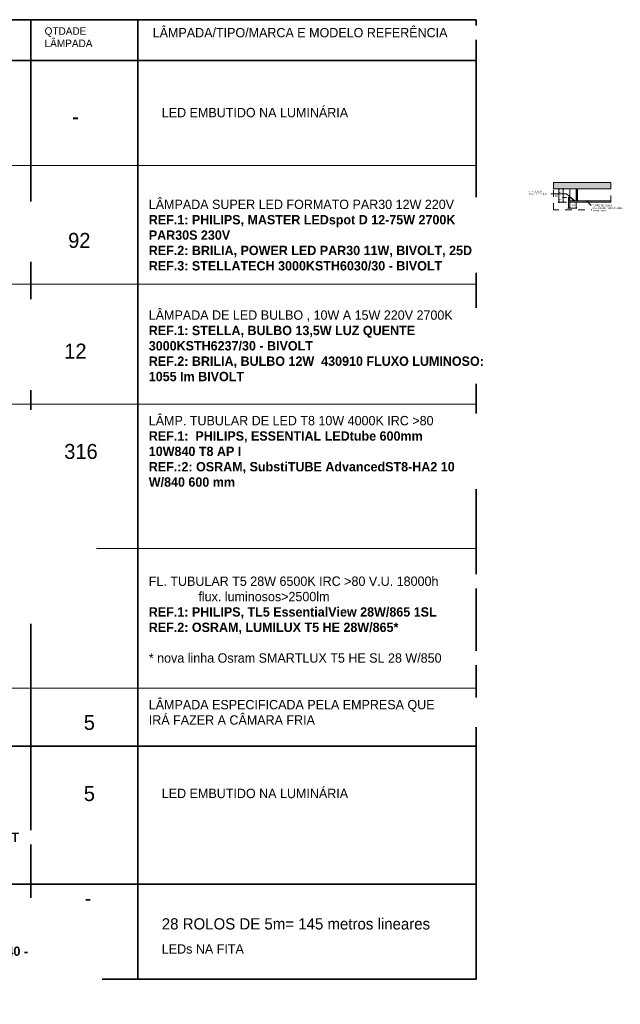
# Model space of a CAD drawing. Header units: metres. Extents: x -31 to 96, y -24 to 31.
# Tile 155 of 155: x 87.24 to 96.47, y -10.23 to 4.89. Entities that reach past the tile are written whole.
import ezdxf

# ---------------------------------------------------------------- set-up
doc = ezdxf.new("R2010")
doc.units = ezdxf.units.M
doc.linetypes.add('Projeção', pattern=[0.003969, 0.002381, -0.001587])
for name, color, linetype, lineweight in [('A-ANNO-DIMS', 211, 'Continuous', 9), ('A-ANNO-DIMS-10', 211, 'Continuous', 9), ('A-DETL', 90, 'Continuous', 18), ('A-DETL-GENF', 92, 'Continuous', 18), ('A-DETL-MEDM', 33, 'Continuous', 35), ('A-DETL-THIN', 151, 'Continuous', 18), ('A-FLOR-OVHD', 1, 'Projeção', 18), ('G-ANNO-TEXT', 231, 'Continuous', 9)]:
    doc.layers.add(name, color=color, linetype=linetype, lineweight=lineweight)
doc.styles.add('Century Gothic', font='GOTHIC.TTF', dxfattribs={"height": 0.143711})
doc.styles.add('Century Gothic_10', font='GOTHIC.TTF', dxfattribs={"height": 0.172453})
doc.styles.add('Century Gothic_11', font='GOTHIC.TTF', dxfattribs={"height": 0.114969})
doc.styles.add('Century Gothic_12', font='GOTHIC.TTF', dxfattribs={"height": 0.023952})
doc.styles.add('Century Gothic_13', font='GOTHIC.TTF', dxfattribs={"height": 0.033533})
doc.styles.add('Century Gothic_8', font='GOTHIC.TTF', dxfattribs={"height": 0.229938})
doc.dimstyles.new('_Cotas_detalhamento_3_5_mm_10', dxfattribs={"dimscale": 0.3048, "dimtxt": 0.035, "dimasz": 0.049213, "dimexe": 0.032808, "dimexo": 0.098425, "dimgap": 0.049213, "dimtad": 1, "dimdec": 0, "dimlfac": 100, "dimzin": 0, "dimdsep": 46, "dimtxsty": 'Century Gothic_13', "dimblk1": 'OBLIQUE', "dimblk2": 'OBLIQUE', "dimsah": 1, "dimcen": 0.09, "dimdle": 0.032808, "dimazin": 0, "dimtfac": 1, "dimtdec": 4, "dimtix": 1, "dimtmove": 0, "dimatfit": 3, "dimfxl": 1, "dimtvp": 1, "dimtolj": 1, "dimtzin": 0, "dimarcsym": 2})

# ---------------------------------------------------------------- blocks, each defined once
blk = doc.blocks.new('DIMBLOCK268-DET_1  SANCA DE GESSO')
at = {"layer": 'A-ANNO-DIMS-10'}
for p, q in [((95.639, 2.159), (95.576, 2.159)), ((95.586, 2.079), (95.586, 2.159)), ((95.586, 2.159), (95.639, 2.159)), ((95.639, 2.089), (95.576, 2.089)), ((95.586, 2.089), (95.639, 2.089))]:
    blk.add_line(p, q, dxfattribs=at)
at = {"layer": 'A-ANNO-DIMS-10', "lineweight": 18}
for p, q in [((95.586, 2.159), (95.579, 2.166)), ((95.586, 2.159), (95.594, 2.151)), ((95.586, 2.089), (95.579, 2.096)), ((95.586, 2.089), (95.594, 2.081))]:
    blk.add_line(p, q, dxfattribs=at)
at = {"layer": 'A-ANNO-DIMS-10', "color": 0, "insert": (95.528, 2.111), "char_height": 0.0335, "width": 0.03133, "attachment_point": 1, "rotation": 90, "line_spacing_factor": 0.984117, "style": 'Century Gothic_13'}
blk.add_mtext('7', dxfattribs=at)
blk = doc.blocks.new('_Oblique')
at = {"color": 0, "linetype": 'ByBlock', "lineweight": -2}
blk.add_line((-0.5, -0.5), (0.5, 0.5), dxfattribs=at)
blk = doc.blocks.new('DIMBLOCK269-DET_1  SANCA DE GESSO')
at = {"layer": 'A-ANNO-DIMS-10'}
for p, q in [((95.606, 2.29), (95.576, 2.29)), ((95.586, 2.159), (95.586, 2.3)), ((95.586, 2.29), (95.606, 2.29)), ((95.639, 2.159), (95.576, 2.159)), ((95.586, 2.159), (95.639, 2.159))]:
    blk.add_line(p, q, dxfattribs=at)
at = {"layer": 'A-ANNO-DIMS-10', "lineweight": 18}
for p, q in [((95.586, 2.29), (95.579, 2.297)), ((95.586, 2.29), (95.594, 2.282)), ((95.586, 2.159), (95.579, 2.166)), ((95.586, 2.159), (95.594, 2.151))]:
    blk.add_line(p, q, dxfattribs=at)
at = {"layer": 'A-ANNO-DIMS-10', "color": 0, "insert": (95.528, 2.198), "char_height": 0.0335, "width": 0.06267, "attachment_point": 1, "rotation": 90, "line_spacing_factor": 0.984117, "style": 'Century Gothic_13'}
blk.add_mtext('13', dxfattribs=at)
blk = doc.blocks.new('DIMBLOCK270-DET_1  SANCA DE GESSO')
at = {"layer": 'A-ANNO-DIMS-10'}
for p, q in [((95.659, 1.997), (95.689, 1.997)), ((95.669, 2.079), (95.669, 1.987)), ((95.669, 1.997), (95.669, 2.079)), ((95.689, 2.079), (95.689, 1.987)), ((95.689, 1.997), (95.689, 2.079))]:
    blk.add_line(p, q, dxfattribs=at)
at = {"layer": 'A-ANNO-DIMS-10', "lineweight": 18}
for p, q in [((95.669, 1.997), (95.661, 1.99)), ((95.669, 1.997), (95.676, 2.005)), ((95.689, 1.997), (95.681, 1.99)), ((95.689, 1.997), (95.696, 2.005))]:
    blk.add_line(p, q, dxfattribs=at)
at = {"layer": 'A-ANNO-DIMS-10', "color": 0, "insert": (95.666, 2.055), "char_height": 0.0335, "width": 0.03133, "attachment_point": 1, "line_spacing_factor": 0.984117, "style": 'Century Gothic_13'}
blk.add_mtext('2', dxfattribs=at)
blk = doc.blocks.new('DIMBLOCK271-DET_1  SANCA DE GESSO')
at = {"layer": 'A-ANNO-DIMS-10', "lineweight": 18}
for p, q in [((95.689, 1.997), (95.681, 1.99)), ((95.689, 1.997), (95.696, 2.005)), ((95.789, 1.997), (95.781, 1.99)), ((95.789, 1.997), (95.796, 2.005))]:
    blk.add_line(p, q, dxfattribs=at)
at = {"layer": 'A-ANNO-DIMS-10'}
for p, q in [((95.689, 2.079), (95.689, 1.987)), ((95.689, 1.997), (95.689, 2.079)), ((95.689, 1.997), (95.799, 1.997)), ((95.789, 2.079), (95.789, 1.987)), ((95.789, 1.997), (95.789, 2.079))]:
    blk.add_line(p, q, dxfattribs=at)
at = {"layer": 'A-ANNO-DIMS-10', "color": 0, "insert": (95.713, 2.055), "char_height": 0.0335, "width": 0.06267, "attachment_point": 1, "line_spacing_factor": 0.984117, "style": 'Century Gothic_13'}
blk.add_mtext('10', dxfattribs=at)
blk = doc.blocks.new('DIMBLOCK272-DET_1  SANCA DE GESSO')
at = {"layer": 'A-ANNO-DIMS-10'}
for p, q in [((95.541, 2.29), (95.512, 2.29)), ((95.522, 2.079), (95.522, 2.3)), ((95.522, 2.29), (95.541, 2.29)), ((95.639, 2.089), (95.512, 2.089)), ((95.522, 2.089), (95.639, 2.089))]:
    blk.add_line(p, q, dxfattribs=at)
at = {"layer": 'A-ANNO-DIMS-10', "lineweight": 18}
for p, q in [((95.522, 2.29), (95.514, 2.297)), ((95.522, 2.29), (95.529, 2.282)), ((95.522, 2.089), (95.514, 2.096)), ((95.522, 2.089), (95.529, 2.081))]:
    blk.add_line(p, q, dxfattribs=at)
at = {"layer": 'A-ANNO-DIMS-10', "color": 0, "insert": (95.464, 2.163), "char_height": 0.0335, "width": 0.06267, "attachment_point": 1, "rotation": 90, "line_spacing_factor": 0.984117, "style": 'Century Gothic_13'}
blk.add_mtext('20', dxfattribs=at)

msp = doc.modelspace()

# ---------------------------------------------------------------- hatches: boundary and pattern name
at = {"layer": 'A-DETL-GENF'}
for color, points in [(254, [(95.806, 2.29), (96.319, 2.29), (96.319, 2.39), (95.439, 2.39), (95.439, 2.29), (95.789, 2.29)]), (2, [(95.759, 2.109), (95.759, 2.119), (95.734, 2.119), (95.734, 2.109)]), (1, [(95.689, 2.089), (96.319, 2.089), (96.319, 2.109), (95.669, 2.109), (95.669, 2.089)])]:
    msp.add_hatch(color=color, dxfattribs=at).paths.add_polyline_path(points, flags=0)
h = msp.add_hatch(color=1, dxfattribs=at)
h.paths.add_polyline_path([(95.789, 2.109), (95.806, 2.109), (95.806, 2.289), (95.789, 2.289)], flags=0)
h.paths.add_polyline_path([(95.689, 2.109), (95.689, 2.159), (95.669, 2.159), (95.669, 2.109)], flags=0)
at = {"layer": 'G-ANNO-TEXT'}
for points in [[(95.748, 2.121), (95.728, 2.144), (95.723, 2.138)], [(95.947, 2.11), (95.965, 2.086), (95.971, 2.091)]]:
    msp.add_hatch(color=130, dxfattribs=at).paths.add_polyline_path(points, flags=0)

# ---------------------------------------------------------------- linework, layer by layer
at = {"layer": 'A-DETL'}
for p, q in [((96.319, 2.39), (95.439, 2.39)), ((95.439, 2.39), (95.439, 2.29)), ((95.439, 2.29), (96.319, 2.29)), ((95.806, 2.289), (95.789, 2.289)), ((95.789, 2.289), (95.789, 2.109)), ((95.806, 2.109), (95.806, 2.289)), ((96.319, 2.29), (96.319, 2.39)), ((95.689, 2.159), (95.669, 2.159)), ((95.669, 2.159), (95.669, 2.109)), ((95.689, 2.109), (95.689, 2.159)), ((95.759, 2.119), (95.734, 2.119)), ((95.734, 2.119), (95.734, 2.109)), ((95.759, 2.109), (95.759, 2.119)), ((96.319, 2.109), (95.669, 2.109)), ((95.669, 2.109), (95.669, 2.089)), ((95.669, 2.089), (96.319, 2.089)), ((96.319, 2.089), (96.319, 2.109))]:
    msp.add_line(p, q, dxfattribs=at)
at = {"layer": 'A-DETL-MEDM'}
for p, q in [((72.483, 4.888), (94.253, 4.888)), ((87.413, 4.888), (87.413, -9.841)), ((89.053, 4.888), (89.053, -9.841)), ((94.253, 4.888), (94.253, -9.841)), ((72.483, 4.261), (94.253, 4.261)), ((94.253, -6.265), (72.483, -6.265)), ((94.253, -8.385), (72.483, -8.385)), ((94.253, -9.841), (72.483, -9.841))]:
    msp.add_line(p, q, dxfattribs=at)
at = {"layer": 'A-DETL-THIN'}
for p, q in [((72.483, 2.648), (94.253, 2.648)), ((95.689, 2.109), (95.689, 2.29)), ((72.483, 0.828), (94.253, 0.828)), ((72.483, -1.012), (94.253, -1.012)), ((72.483, -3.232), (94.253, -3.232)), ((72.483, -5.372), (94.253, -5.372))]:
    msp.add_line(p, q, dxfattribs=at)
at = {"layer": 'A-FLOR-OVHD'}
for p, q in [((95.439, 2.39), (96.319, 2.39)), ((95.439, 1.97), (95.439, 2.39)), ((96.319, 2.39), (96.319, 1.97)), ((96.319, 1.97), (95.439, 1.97))]:
    msp.add_line(p, q, dxfattribs=at)
at = {"layer": 'G-ANNO-TEXT', "color": 130}
for p, q in [((95.641, 2.217), (95.356, 2.217)), ((95.748, 2.121), (95.641, 2.217)), ((95.728, 2.144), (95.723, 2.138)), ((95.723, 2.138), (95.748, 2.121)), ((95.748, 2.121), (95.728, 2.144)), ((95.947, 2.11), (95.965, 2.086)), ((95.971, 2.091), (95.947, 2.11)), ((95.947, 2.11), (96.017, 2.038)), ((95.965, 2.086), (95.971, 2.091))]:
    msp.add_line(p, q, dxfattribs=at)

# ---------------------------------------------------------------- texts
at = {"layer": 'G-ANNO-TEXT', "color": 7, "attachment_point": 1, "line_spacing_factor": 0.984117}
for s, insert, char_height, width, style in [('QTDADE\\PLÂMPADA', (87.623, 4.771), 0.115, 0.93888, 'Century Gothic_11'), ('28 ROLOS DE 5m= 145 metros lineares', (89.423, -8.906), 0.17245, 5.11272, 'Century Gothic_10')]:
    msp.add_mtext(s, dxfattribs=dict(at, insert=insert, char_height=char_height, width=width, style=style))
at = {"layer": 'G-ANNO-TEXT', "color": 7, "char_height": 0.14371, "attachment_point": 1, "line_spacing_factor": 0.984117, "style": 'Century Gothic', "bg_fill": 3, "box_fill_scale": 1.25, "bg_fill_color": 0, "bg_fill_transparency": 0}
for s, insert, width in [('LÂMPADA/TIPO/MARCA E MODELO REFERÊNCIA', (89.283, 4.761), 5.5332), ('LED EMBUTIDO NA LUMINÁRIA', (89.423, 3.534), 3.3948), ('FL. TUBULAR T5 28W 6500K IRC >80 V.U. 18000h', (89.223, -3.66), 5.06411), ('* nova linha Osram SMARTLUX T5 HE SL 28 W/850', (89.223, -4.839), 5.31594), ('LÂMPADA ESPECIFICADA PELA EMPRESA QUE\\PIRÁ FAZER A CÂMARA FRIA\\P', (89.223, -5.555), 5.1714), ('LED EMBUTIDO NA LUMINÁRIA', (89.423, -6.918), 3.3948), ('LEDs NA FITA', (89.423, -9.305), 1.431)]:
    msp.add_mtext(s, dxfattribs=dict(at, insert=insert, width=width))
at = {"layer": 'G-ANNO-TEXT', "color": 1, "attachment_point": 1, "line_spacing_factor": 0.984117, "style": 'Century Gothic_8'}
for s, insert, char_height, width in [('-', (88.045, 3.515), 0.23, 0.12384), ('92', (87.985, 1.615), 0.2299, 0.42048), ('5', (88.225, -5.785), 0.23, 0.21024), ('5', (88.225, -6.877), 0.23, 0.21024)]:
    msp.add_mtext(s, dxfattribs=dict(at, insert=insert, char_height=char_height, width=width))

# ---------------------------------------------------------------- dimensions: what is measured, and where the dimension line sits
at = {"layer": 'A-ANNO-DIMS'}
for base, p1, p2, override, picture, middle in [((95.522, 2.29), (95.669, 2.089), (95.511, 2.29), {"dimpost": '<>', "dimfxl": 0.255345}, 'DIMBLOCK272-DET_1  SANCA DE GESSO', (95.489, 2.189)), ((95.586, 2.29), (95.669, 2.159), (95.576, 2.29), {"dimpost": '<>', "dimfxl": 0.16052}, 'DIMBLOCK269-DET_1  SANCA DE GESSO', (95.554, 2.224)), ((95.586, 2.159), (95.669, 2.089), (95.669, 2.159), {"dimpost": '<>', "dimfxl": 0.07}, 'DIMBLOCK268-DET_1  SANCA DE GESSO', (95.554, 2.124))]:
    dim = msp.add_linear_dim(base=base, p1=p1, p2=p2, angle=90, dimstyle='_Cotas_detalhamento_3_5_mm_10', override=override, dxfattribs=at)
    dim.commit()
    dim.dimension.update_dxf_attribs({"geometry": picture, "text_midpoint": middle})
for base, p1, p2, override, picture, middle in [((95.689, 1.997), (95.669, 2.109), (95.689, 2.109), {"dimpost": '<>', "dimfxl": 0.02}, 'DIMBLOCK270-DET_1  SANCA DE GESSO', (95.679, 2.03)), ((95.789, 1.997), (95.689, 2.109), (95.789, 2.109), {"dimpost": '<>', "dimfxl": 0.1}, 'DIMBLOCK271-DET_1  SANCA DE GESSO', (95.739, 2.03))]:
    dim = msp.add_linear_dim(base=base, p1=p1, p2=p2, dimstyle='_Cotas_detalhamento_3_5_mm_10', override=override, dxfattribs=at)
    dim.commit()
    dim.dimension.update_dxf_attribs({"geometry": picture, "text_midpoint": middle})

# ---------------------------------------------------------------- next in the draw order: texts
at = {"layer": 'G-ANNO-TEXT', "color": 7, "attachment_point": 1, "line_spacing_factor": 0.984117, "bg_fill": 3, "box_fill_scale": 1.25, "bg_fill_color": 0, "bg_fill_transparency": 0}
for s, insert, char_height, width, style in [('LÂMPADA SUPER LED FORMATO PAR30 12W 220V\\P\\fCentury Gothic|b1|i0|c0|p34|;REF.1: PHILIPS, MASTER LEDspot D 12-75W 2700K\\fCentury Gothic|b0|i0|c0|p34|;\\P\\fCentury Gothic|b1|i0|c0|p34|;PAR30S 230V\\fCentury Gothic|b0|i0|c0|p34|;\\P\\fCentury Gothic|b1|i0|c0|p34|;REF.2: BRILIA, POWER LED PAR30 11W, BIVOLT, 25D\\fCentury Gothic|b0|i0|c0|p34|;\\P\\fCentury Gothic|b1|i0|c0|p34|;REF.3: STELLATECH 3000KSTH6030/30 - BIVOLT\\fCentury Gothic|b0|i0|c0|p34|;\\P', (89.223, 2.125), 0.143711, 5.6268, 'Century Gothic'), ('FITA DE LED\\P15W/m T.C. 4000K', (95.054, 2.264), 0.02395, 0.3375, 'Century Gothic_12'), ('LUMINARIA DE EMBUTIR QUADRADA, FOCO ORIENTÁVEL, EM ALUMINIO\\PREPUXADO, COR BRANCA. P/ LÂMP. DE LED PAR30 12W\\P\\fCentury Gothic|b1|i0|c0|p34|;REF.: LUMICENTER, ER11-E1PAR30 LED 1X12W\\fCentury Gothic|b0|i0|c0|p34|;\\POPÇÃO COM LUMINÁRIA PRONTA/SEM LÂMPADA:', (79.723, 2.06), 0.143711, 8.0586, 'Century Gothic'), ('FORRO DE GESSO\\PCARTONADO, COM PINTURA\\PBRANCO NEVE', (96.037, 2.047), 0.02395, 0.5502, 'Century Gothic_12'), ('LUMINÁRIA PENDENTE D=60cm A 70cm. CORPO EM ALUMÍNIO REPUXADO\\PCOM ACABAMENTO EXTERNO  EM PINTURA NA COR PRETA, E INTERNO EM\\PPINTURA NA COR BRANCO OU OURO. COM DIFUSOR EM ACRILICO.\\P\\fCentury Gothic|b1|i0|c0|p34|;REF.1: ITAIM, OLÍMPIA  8628.1A1.50P 1xTC-TSE 15/20W\\fCentury Gothic|b0|i0|c0|p34|;\\P\\fCentury Gothic|b1|i0|c0|p34|;REF.2: BLUMENOX, YVES PDY 9044 PF 4X15W\\fCentury Gothic|b0|i0|c0|p34|;\\P\\P', (79.723, 0.56), 0.143711, 8.4132, 'Century Gothic'), ('LÂMPADA DE LED BULBO , 10W A 15W 220V 2700K\\P\\fCentury Gothic|b1|i0|c0|p34|;REF.1: STELLA, BULBO 13,5W LUZ QUENTE\\fCentury Gothic|b0|i0|c0|p34|;\\P\\fCentury Gothic|b1|i0|c0|p34|;3000KSTH6237/30 - BIVOLT\\fCentury Gothic|b0|i0|c0|p34|;\\P\\fCentury Gothic|b1|i0|c0|p34|;REF.2: BRILIA, BULBO 12W  430910 FLUXO LUMINOSO:\\fCentury Gothic|b0|i0|c0|p34|;\\P\\fCentury Gothic|b1|i0|c0|p34|;1055 Im BIVOLT\\fCentury Gothic|b0|i0|c0|p34|;\\P', (89.223, 0.425), 0.143711, 5.94, 'Century Gothic'), ('LUMINÁRIA DE EMBUTIR, CORPO EM CHAPA DE AÇO FOSFATIZADA, DIFUSOR\\PEM ACRÍLICO LEITOSO  BRANCO OU POLIESTIRENO, ENCAIXADA EM FORRO\\PMODULADO.  PARA LÂMPADA TUBULAR DE LED T8  4X10W 4000K\\P\\fCentury Gothic|b1|i0|c0|p34|;REF.1: LUMICENTER, MODELO CHT10-E416 (ACL)\\fCentury Gothic|b0|i0|c0|p34|;\\P\\fCentury Gothic|b1|i0|c0|p34|;REF.2: ITAIM , MODELO 2105 4xT2621054161FB 4XT26 16W\\fCentury Gothic|b0|i0|c0|p34|;\\P\\POPÇÃO SEM LÂMPADA/LUMINÁRIA PRONTA:\\PREF.:3 STELLATECH, LUZ NEUTRA 62X62 40W 4000KSTH5972/40 - BIVOLT\\PREF.4: LUMICENTER, LHT43-E4000840 37W LED* / 3880lm**4000K / 50.000h\\P\\P\\P\\P\\P\\P', (79.723, -1.14), 0.143711, 8.6562, 'Century Gothic'), ('LÂMP. TUBULAR DE LED T8 10W 4000K IRC >80\\P\\fCentury Gothic|b1|i0|c0|p34|;REF.1:  PHILIPS, ESSENTIAL LEDtube 600mm\\fCentury Gothic|b0|i0|c0|p34|;\\P\\fCentury Gothic|b1|i0|c0|p34|;10W840 T8 AP I\\fCentury Gothic|b0|i0|c0|p34|;\\P\\fCentury Gothic|b1|i0|c0|p34|;REF.:2: OSRAM, SubstiTUBE AdvancedST8-HA2 10\\fCentury Gothic|b0|i0|c0|p34|;\\P\\fCentury Gothic|b1|i0|c0|p34|;W/840 600 mm', (89.223, -1.195), 0.143711, 5.5116, 'Century Gothic'), ('flux. luminosos>2500lm', (89.985, -3.896), 0.14371, 2.50194, 'Century Gothic'), ('\\fCentury Gothic|b1|i0|c0|p34|;REF.1: STELLA, Embutido Ultra Slim 30x30cm LUZ FRIA 5700KSTH4943/57 - BIVOLT', (79.51, -7.591), 0.143711, 8.57887, 'Century Gothic'), ('FITA DE LED, CONSUMO DE 7,2W/m, 12V, 385 lumens/m, TC 4000K IP65, ROLO\\PCOM 5 m. NESSECITA DE DRIVER ESPECÍFICO.\\P\\fCentury Gothic|b1|i0|c0|p34|;REF.1: BRILIA, MODELO SLIM FLEX 7,2W/m 4000K\\fCentury Gothic|b0|i0|c0|p34|;\\P\\fCentury Gothic|b1|i0|c0|p34|;REF.2: STELLATECH FITA Fita EVO 12V ROLO 5m LUZ NEUTRA4000KSTH6800/40 -\\fCentury Gothic|b0|i0|c0|p34|;\\P\\fCentury Gothic|b1|i0|c0|p34|;12V - IP20\\fCentury Gothic|b0|i0|c0|p34|;\\P\\P\\P', (79.723, -8.633), 0.143711, 8.7444, 'Century Gothic')]:
    msp.add_mtext(s, dxfattribs=dict(at, insert=insert, char_height=char_height, width=width, style=style))

# ---------------------------------------------------------------- next in the draw order: texts
at = {"layer": 'G-ANNO-TEXT', "color": 1, "attachment_point": 1, "line_spacing_factor": 0.984117, "style": 'Century Gothic_8'}
for s, insert, char_height, width in [('12', (87.925, -0.085), 0.2299, 0.42048), ('316', (87.925, -1.625), 0.2299, 0.63072), ('-', (88.238, -8.483), 0.23, 0.12384)]:
    msp.add_mtext(s, dxfattribs=dict(at, insert=insert, char_height=char_height, width=width))
at = {"layer": 'G-ANNO-TEXT', "color": 7, "insert": (89.223, -4.132), "char_height": 0.14371, "width": 4.88892, "attachment_point": 1, "line_spacing_factor": 0.984117, "style": 'Century Gothic', "bg_fill": 3, "box_fill_scale": 1.25, "bg_fill_color": 0, "bg_fill_transparency": 0}
msp.add_mtext('\\fCentury Gothic|b1|i0|c0|p34|;REF.1: PHILIPS, TL5 EssentialView 28W/865 1SL', dxfattribs=at)

# ---------------------------------------------------------------- next in the draw order: texts
at = {"layer": 'G-ANNO-TEXT', "color": 7, "insert": (89.223, -4.368), "char_height": 0.14371, "width": 4.31134, "attachment_point": 1, "line_spacing_factor": 0.984117, "style": 'Century Gothic', "bg_fill": 3, "box_fill_scale": 1.25, "bg_fill_color": 0, "bg_fill_transparency": 0}
msp.add_mtext('\\fCentury Gothic|b1|i0|c0|p34|;REF.2: OSRAM, LUMILUX T5 HE 28W/865*', dxfattribs=at)

doc.saveas('drawing.dxf')
